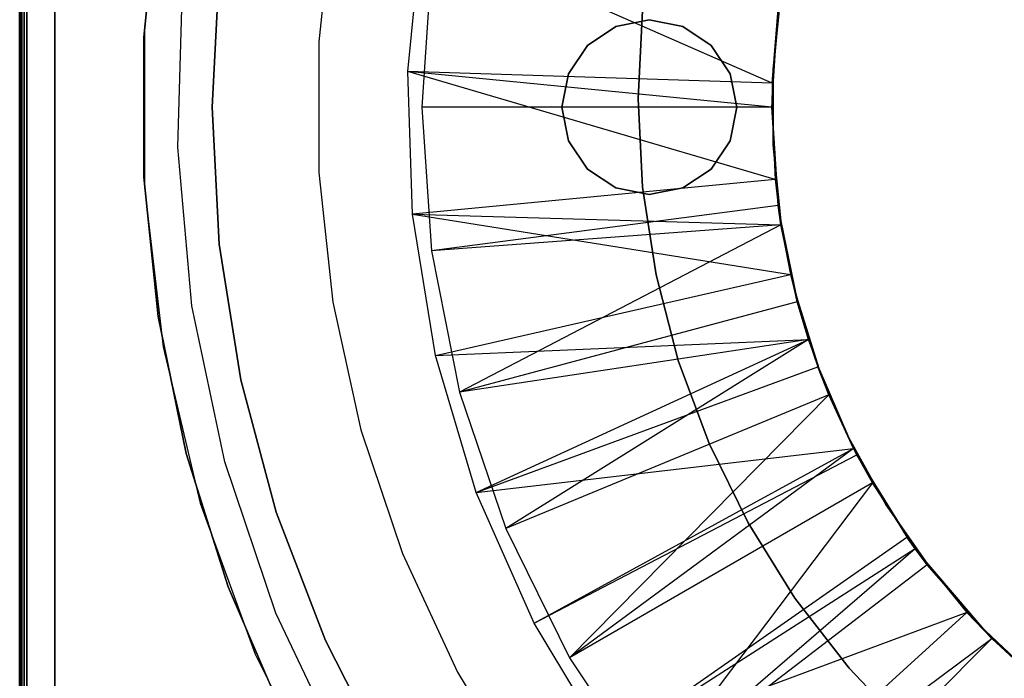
# Model space of a CAD drawing. Extents: x 0.02 to 3.4, y -1.69 to 1.69.
# Tile 2 of 11: x 0.02 to 1.13, y -0.64 to 0.1. Entities that reach past the tile are written whole.
import ezdxf

# ---------------------------------------------------------------- set-up
doc = ezdxf.new("R2010")
doc.units = 0
doc.header["$MEASUREMENT"] = 0
doc.layers.get('0').update_dxf_attribs({"color": 13, "linetype": 'CONTINUOUS'})

# ---------------------------------------------------------------- blocks, each defined once
blk = doc.blocks.new('Z_O_ENIE_PARANA_PM_STL')
at = {"color": 0}
for p, q in [((0.0169, -1.685, 3.3725), (0.0169, 1.685, 3.3725)), ((0.0169, 1.685, 0.0418), (0.0169, -1.685, 0.0418)), ((0.0169, 1.685, 0.0418), (0.0169, -1.685, 0.0418)), ((0.0169, -1.685, 3.3725), (0.0169, 1.685, 3.3725)), ((0.0175, 1.685, 0.0388), (0.0175, -1.685, 0.0388)), ((0.0175, 1.685, 0.0388), (0.0175, -1.685, 0.0388)), ((0.0175, -1.685, 3.3755), (0.0175, 1.685, 3.3755)), ((0.0175, -1.685, 3.3755), (0.0175, 1.685, 3.3755)), ((0.0192, 1.685, 0.0362), (0.0192, -1.685, 0.0362)), ((0.0192, 1.685, 0.0362), (0.0192, -1.685, 0.0362)), ((0.0192, -1.685, 3.3781), (0.0192, 1.685, 3.3781)), ((0.0192, -1.685, 3.3781), (0.0192, 1.685, 3.3781)), ((0.0218, 1.685, 0.0345), (0.0218, -1.685, 0.0345)), ((0.0218, 1.685, 0.0345), (0.0218, -1.685, 0.0345)), ((0.0218, -1.685, 3.3798), (0.0218, 1.685, 3.3798)), ((0.0218, -1.685, 3.3798), (0.0218, 1.685, 3.3798)), ((0.0248, 1.685, 3.3804), (0.0248, -1.685, 3.3804)), ((0.0248, -1.685, 0.0339), (0.0248, 1.685, 0.0339)), ((0.0248, -1.685, 0.0339), (0.0248, 1.685, 0.0339)), ((0.0248, 1.685, 3.3804), (0.0248, -1.685, 3.3804)), ((0.0563, 1.6535, 3.341), (0.0563, -1.6535, 3.341)), ((0.0563, -1.6535, 0.0733), (0.0563, 1.6535, 0.0733)), ((0.0563, 1.6535, 3.341), (0.0563, -1.6535, 3.341)), ((0.0563, -1.6535, 0.0733), (0.0563, 1.6535, 0.0733)), ((0.1784, 0.27, 3.341), (0.1574, 0.0904, 3.341)), ((0.1784, 0.27, 2.9473), (0.1574, 0.0904, 2.9473)), ((0.1784, 0.27, 3.341), (0.1574, 0.0904, 3.341)), ((0.1784, 0.27, 2.9473), (0.1574, 0.0904, 2.9473)), ((0.1727, 0.2355, 3.385), (0.1567, 0.0788, 3.385)), ((0.1567, 0.0788, 3.4244), (0.1727, 0.2355, 3.4244)), ((0.1727, 0.2355, 3.385), (0.1567, 0.0788, 3.385)), ((0.1567, 0.0788, 3.4244), (0.1727, 0.2355, 3.4244)), ((0.3695, 0.2197, 3.0307), (0.3536, 0.0735, 3.0307)), ((0.3695, 0.2197, 3.385), (0.3536, 0.0735, 3.385)), ((0.3695, 0.2197, 3.0307), (0.3536, 0.0735, 3.0307)), ((0.3695, 0.2197, 3.385), (0.3536, 0.0735, 3.385)), ((0.454, 0.0403, 0.0733), (0.4695, 0.2005, 0.0733)), ((0.454, 0.0403, 0.0733), (0.4695, 0.2005, 0.0733)), ((0.8638, 0.0271, 0.4833), (0.4695, 0.2005, 0.0733)), ((0.8638, 0.0271, 0.4833), (0.4695, 0.2005, 0.0733)), ((0.4803, 0.1619, 0.0339), (0.4697, 0, 0.0339)), ((0.4803, 0.1619, 0.0339), (0.4697, 0, 0.0339)), ((0.2416, 0.1543, 3.385), (0.2335, 0, 3.385)), ((0.2335, 0, 3.0307), (0.2416, 0.1543, 3.0307)), ((0.2335, 0, 3.0307), (0.2416, 0.1543, 3.0307)), ((0.2416, 0.1543, 3.385), (0.2335, 0, 3.385)), ((0.1948, -0.0449, 3.3804), (0.2001, 0.1346, 3.3804)), ((0.1948, -0.0449, 3.3804), (0.2001, 0.1346, 3.3804)), ((0.1948, -0.0449, 2.9473), (0.2001, 0.1346, 2.9473)), ((0.1948, -0.0449, 2.9473), (0.2001, 0.1346, 2.9473)), ((0.8738, 0.1324, 0.4833), (0.8638, 0.0271, 0.4833)), ((0.8738, 0.1324, 0.4833), (0.8638, 0.0271, 0.4833)), ((0.865, 0.0428, 0.5081), (0.8737, 0.1281, 0.5081)), ((0.8737, 0.1281, 0.4884), (0.865, 0.0428, 0.4884)), ((0.865, 0.0428, 0.5081), (0.8737, 0.1281, 0.5081)), ((0.8737, 0.1281, 0.4884), (0.865, 0.0428, 0.4884)), ((0.7181, 0.109, 0.7041), (0.7131, 0.0095, 0.7041)), ((0.7131, 0.0095, 0.7434), (0.7181, 0.109, 0.7434)), ((0.7181, 0.109, 0.7041), (0.7131, 0.0095, 0.7041)), ((0.7131, 0.0095, 0.7434), (0.7181, 0.109, 0.7434)), ((0.8634, 0, 0.4276), (0.8706, 0.1105, 0.4276)), ((0.8634, 0, 0.4276), (0.8706, 0.1105, 0.4276)), ((0.8638, 0.0271, 0.4833), (0.8706, 0.1105, 0.4276)), ((0.8638, 0.0271, 0.4833), (0.8706, 0.1105, 0.4276)), ((0.1574, 0.0904, 3.341), (0.1574, -0.0904, 3.341)), ((0.1574, 0.0904, 2.9473), (0.1574, 0.0904, 3.341)), ((0.1574, 0.0904, 2.9473), (0.1574, -0.0904, 2.9473)), ((0.1574, 0.0904, 3.341), (0.1574, -0.0904, 3.341)), ((0.1574, 0.0904, 2.9473), (0.1574, 0.0904, 3.341)), ((0.1574, 0.0904, 2.9473), (0.1574, -0.0904, 2.9473)), ((0.656, 0.0696, 3.4244), (0.6879, 0.0909, 3.4244)), ((0.6879, 0.0909, 3.385), (0.656, 0.0696, 3.385)), ((0.656, 0.0696, 3.4244), (0.6879, 0.0909, 3.4244)), ((0.6879, 0.0909, 3.385), (0.656, 0.0696, 3.385)), ((0.6879, 0.0909, 3.4244), (0.7256, 0.0984, 3.4244)), ((0.7256, 0.0984, 3.385), (0.6879, 0.0909, 3.385)), ((0.6879, 0.0909, 3.4244), (0.7256, 0.0984, 3.4244)), ((0.7256, 0.0984, 3.385), (0.6879, 0.0909, 3.385)), ((0.6879, 0.0909, 3.4244), (0.6879, 0.0909, 3.385)), ((0.6879, 0.0909, 3.4244), (0.6879, 0.0909, 3.385)), ((0.7256, 0.0984, 3.4244), (0.7633, 0.0909, 3.4244)), ((0.7633, 0.0909, 3.385), (0.7256, 0.0984, 3.385)), ((0.7256, 0.0984, 3.385), (0.7256, 0.0984, 3.4244)), ((0.7256, 0.0984, 3.4244), (0.7633, 0.0909, 3.4244)), ((0.7256, 0.0984, 3.385), (0.7256, 0.0984, 3.4244)), ((0.7633, 0.0909, 3.385), (0.7256, 0.0984, 3.385)), ((0.7633, 0.0909, 3.4244), (0.7952, 0.0696, 3.4244)), ((0.7952, 0.0696, 3.385), (0.7633, 0.0909, 3.385)), ((0.7633, 0.0909, 3.4244), (0.7952, 0.0696, 3.4244)), ((0.7633, 0.0909, 3.4244), (0.7633, 0.0909, 3.385)), ((0.7952, 0.0696, 3.385), (0.7633, 0.0909, 3.385)), ((0.7633, 0.0909, 3.4244), (0.7633, 0.0909, 3.385)), ((0.1567, 0.0788, 3.385), (0.1567, 0.0788, 3.4244)), ((0.1567, 0.0788, 3.385), (0.1567, -0.0788, 3.385)), ((0.1567, -0.0788, 3.4244), (0.1567, 0.0788, 3.4244)), ((0.1567, 0.0788, 3.385), (0.1567, 0.0788, 3.4244)), ((0.1567, 0.0788, 3.385), (0.1567, -0.0788, 3.385)), ((0.1567, -0.0788, 3.4244), (0.1567, 0.0788, 3.4244)), ((0.3536, 0.0735, 3.0307), (0.3536, -0.0735, 3.0307)), ((0.3536, 0.0735, 3.385), (0.3536, 0.0735, 3.0307)), ((0.3536, 0.0735, 3.385), (0.3536, 0.0735, 3.0307)), ((0.3536, 0.0735, 3.385), (0.3536, -0.0735, 3.385)), ((0.3536, 0.0735, 3.0307), (0.3536, -0.0735, 3.0307)), ((0.3536, 0.0735, 3.385), (0.3536, -0.0735, 3.385)), ((0.6347, 0.0377, 3.4244), (0.656, 0.0696, 3.4244)), ((0.656, 0.0696, 3.385), (0.6347, 0.0377, 3.385)), ((0.6347, 0.0377, 3.4244), (0.656, 0.0696, 3.4244)), ((0.656, 0.0696, 3.385), (0.6347, 0.0377, 3.385)), ((0.656, 0.0696, 3.4244), (0.656, 0.0696, 3.385)), ((0.656, 0.0696, 3.4244), (0.656, 0.0696, 3.385)), ((0.7952, 0.0696, 3.4244), (0.8165, 0.0377, 3.4244)), ((0.8165, 0.0377, 3.385), (0.7952, 0.0696, 3.385)), ((0.7952, 0.0696, 3.4244), (0.8165, 0.0377, 3.4244)), ((0.7952, 0.0696, 3.4244), (0.7952, 0.0696, 3.385)), ((0.8165, 0.0377, 3.385), (0.7952, 0.0696, 3.385)), ((0.7952, 0.0696, 3.4244), (0.7952, 0.0696, 3.385)), ((0.4592, -0.1206, 0.0733), (0.454, 0.0403, 0.0733)), ((0.8673, -0.0813, 0.4833), (0.454, 0.0403, 0.0733)), ((0.4592, -0.1206, 0.0733), (0.454, 0.0403, 0.0733)), ((0.8634, 0, 0.4833), (0.454, 0.0403, 0.0733)), ((0.8673, -0.0813, 0.4833), (0.454, 0.0403, 0.0733)), ((0.8634, 0, 0.4833), (0.454, 0.0403, 0.0733)), ((0.8638, 0.0271, 0.4833), (0.454, 0.0403, 0.0733)), ((0.8638, 0.0271, 0.4833), (0.454, 0.0403, 0.0733)), ((0.6272, 0, 3.4244), (0.6347, 0.0377, 3.4244)), ((0.6347, 0.0377, 3.385), (0.6272, 0, 3.385)), ((0.6272, 0, 3.4244), (0.6347, 0.0377, 3.4244)), ((0.6347, 0.0377, 3.385), (0.6272, 0, 3.385)), ((0.6347, 0.0377, 3.4244), (0.6347, 0.0377, 3.385)), ((0.6347, 0.0377, 3.4244), (0.6347, 0.0377, 3.385)), ((0.8165, 0.0377, 3.4244), (0.824, 0, 3.4244)), ((0.824, 0, 3.385), (0.8165, 0.0377, 3.385)), ((0.8165, 0.0377, 3.4244), (0.824, 0, 3.4244)), ((0.8165, 0.0377, 3.4244), (0.8165, 0.0377, 3.385)), ((0.824, 0, 3.385), (0.8165, 0.0377, 3.385)), ((0.8165, 0.0377, 3.4244), (0.8165, 0.0377, 3.385)), ((0.865, -0.0428, 0.5081), (0.865, 0.0428, 0.5081)), ((0.865, 0.0428, 0.5081), (0.865, 0.0428, 0.4884)), ((0.865, 0.0428, 0.4884), (0.865, -0.0428, 0.4884)), ((0.865, 0.0428, 0.5081), (0.865, 0.0428, 0.4884)), ((0.865, -0.0428, 0.5081), (0.865, 0.0428, 0.5081)), ((0.865, 0.0428, 0.4884), (0.865, -0.0428, 0.4884)), ((0.8638, 0.0271, 0.4833), (0.8634, 0, 0.4276)), ((0.8638, 0.0271, 0.4833), (0.8634, 0, 0.4276)), ((0.8638, 0.0271, 0.4833), (0.8634, 0, 0.4833)), ((0.8638, 0.0271, 0.4833), (0.8634, 0, 0.4833)), ((0.2335, 0, 3.385), (0.2416, -0.1543, 3.385)), ((0.2416, -0.1543, 3.0307), (0.2335, 0, 3.0307)), ((0.2335, 0, 3.0307), (0.2335, 0, 3.385)), ((0.2416, -0.1543, 3.0307), (0.2335, 0, 3.0307)), ((0.2335, 0, 3.385), (0.2416, -0.1543, 3.385)), ((0.2335, 0, 3.0307), (0.2335, 0, 3.385)), ((0.7181, -0.0901, 0.7434), (0.7131, 0.0095, 0.7434)), ((0.7131, 0.0095, 0.7041), (0.7131, 0.0095, 0.7434)), ((0.7131, 0.0095, 0.7041), (0.7181, -0.0901, 0.7041)), ((0.7131, 0.0095, 0.7041), (0.7131, 0.0095, 0.7434)), ((0.7131, 0.0095, 0.7041), (0.7181, -0.0901, 0.7041)), ((0.7181, -0.0901, 0.7434), (0.7131, 0.0095, 0.7434)), ((0.4697, 0, 0.0339), (0.4803, -0.1619, 0.0339)), ((0.8634, 0, 0.4276), (0.4697, 0, 0.0339)), ((0.8634, 0, 0.4276), (0.4697, 0, 0.0339)), ((0.4697, 0, 0.0339), (0.4803, -0.1619, 0.0339)), ((0.6347, -0.0377, 3.4244), (0.6272, 0, 3.4244)), ((0.6272, 0, 3.385), (0.6347, -0.0377, 3.385)), ((0.6272, 0, 3.4244), (0.6272, 0, 3.385)), ((0.6272, 0, 3.4244), (0.6272, 0, 3.385)), ((0.6347, -0.0377, 3.4244), (0.6272, 0, 3.4244)), ((0.6272, 0, 3.385), (0.6347, -0.0377, 3.385)), ((0.824, 0, 3.4244), (0.8165, -0.0377, 3.4244)), ((0.8165, -0.0377, 3.385), (0.824, 0, 3.385)), ((0.824, 0, 3.4244), (0.8165, -0.0377, 3.4244)), ((0.8165, -0.0377, 3.385), (0.824, 0, 3.385)), ((0.824, 0, 3.4244), (0.824, 0, 3.385)), ((0.824, 0, 3.4244), (0.824, 0, 3.385)), ((0.8634, 0, 0.4833), (0.8634, 0, 0.4276)), ((0.8634, 0, 0.4833), (0.8634, 0, 0.4276)), ((0.8634, 0, 0.4833), (0.8706, -0.1105, 0.4276)), ((0.8706, -0.1105, 0.4276), (0.8634, 0, 0.4276)), ((0.8634, 0, 0.4833), (0.8706, -0.1105, 0.4276)), ((0.8634, 0, 0.4833), (0.8673, -0.0813, 0.4833)), ((0.8706, -0.1105, 0.4276), (0.8634, 0, 0.4276)), ((0.8634, 0, 0.4833), (0.8673, -0.0813, 0.4833)), ((0.656, -0.0696, 3.4244), (0.6347, -0.0377, 3.4244)), ((0.6347, -0.0377, 3.385), (0.656, -0.0696, 3.385)), ((0.6347, -0.0377, 3.4244), (0.6347, -0.0377, 3.385)), ((0.6347, -0.0377, 3.4244), (0.6347, -0.0377, 3.385)), ((0.656, -0.0696, 3.4244), (0.6347, -0.0377, 3.4244)), ((0.6347, -0.0377, 3.385), (0.656, -0.0696, 3.385)), ((0.8165, -0.0377, 3.4244), (0.7952, -0.0696, 3.4244)), ((0.7952, -0.0696, 3.385), (0.8165, -0.0377, 3.385)), ((0.8165, -0.0377, 3.4244), (0.7952, -0.0696, 3.4244)), ((0.7952, -0.0696, 3.385), (0.8165, -0.0377, 3.385)), ((0.8165, -0.0377, 3.4244), (0.8165, -0.0377, 3.385)), ((0.8165, -0.0377, 3.4244), (0.8165, -0.0377, 3.385)), ((0.8737, -0.1281, 0.5081), (0.865, -0.0428, 0.5081)), ((0.865, -0.0428, 0.5081), (0.865, -0.0428, 0.4884)), ((0.865, -0.0428, 0.4884), (0.8737, -0.1281, 0.4884)), ((0.865, -0.0428, 0.5081), (0.865, -0.0428, 0.4884)), ((0.8737, -0.1281, 0.5081), (0.865, -0.0428, 0.5081)), ((0.865, -0.0428, 0.4884), (0.8737, -0.1281, 0.4884)), ((0.2107, -0.2238, 3.3804), (0.1948, -0.0449, 3.3804)), ((0.1948, -0.0449, 3.3804), (0.1948, -0.0449, 2.9473)), ((0.1948, -0.0449, 3.3804), (0.1948, -0.0449, 2.9473)), ((0.2107, -0.2238, 3.3804), (0.1948, -0.0449, 3.3804)), ((0.2107, -0.2238, 2.9473), (0.1948, -0.0449, 2.9473)), ((0.2107, -0.2238, 2.9473), (0.1948, -0.0449, 2.9473)), ((0.3536, -0.0735, 3.0307), (0.3695, -0.2197, 3.0307)), ((0.3536, -0.0735, 3.385), (0.3536, -0.0735, 3.0307)), ((0.3536, -0.0735, 3.385), (0.3536, -0.0735, 3.0307)), ((0.3536, -0.0735, 3.385), (0.3695, -0.2197, 3.385)), ((0.3536, -0.0735, 3.0307), (0.3695, -0.2197, 3.0307)), ((0.3536, -0.0735, 3.385), (0.3695, -0.2197, 3.385)), ((0.6879, -0.0909, 3.4244), (0.656, -0.0696, 3.4244)), ((0.656, -0.0696, 3.385), (0.6879, -0.0909, 3.385)), ((0.656, -0.0696, 3.4244), (0.656, -0.0696, 3.385)), ((0.656, -0.0696, 3.4244), (0.656, -0.0696, 3.385)), ((0.6879, -0.0909, 3.4244), (0.656, -0.0696, 3.4244)), ((0.656, -0.0696, 3.385), (0.6879, -0.0909, 3.385)), ((0.7952, -0.0696, 3.4244), (0.7633, -0.0909, 3.4244)), ((0.7633, -0.0909, 3.385), (0.7952, -0.0696, 3.385)), ((0.7952, -0.0696, 3.4244), (0.7633, -0.0909, 3.4244)), ((0.7633, -0.0909, 3.385), (0.7952, -0.0696, 3.385)), ((0.7952, -0.0696, 3.4244), (0.7952, -0.0696, 3.385)), ((0.7952, -0.0696, 3.4244), (0.7952, -0.0696, 3.385)), ((0.1567, -0.0788, 3.385), (0.1567, -0.0788, 3.4244)), ((0.1567, -0.0788, 3.385), (0.1727, -0.2355, 3.385)), ((0.1727, -0.2355, 3.4244), (0.1567, -0.0788, 3.4244)), ((0.1567, -0.0788, 3.385), (0.1567, -0.0788, 3.4244)), ((0.1567, -0.0788, 3.385), (0.1727, -0.2355, 3.385)), ((0.1727, -0.2355, 3.4244), (0.1567, -0.0788, 3.4244)), ((0.8673, -0.0813, 0.4833), (0.4592, -0.1206, 0.0733)), ((0.8673, -0.0813, 0.4833), (0.4592, -0.1206, 0.0733)), ((0.8673, -0.0813, 0.4833), (0.8706, -0.1105, 0.4276)), ((0.8673, -0.0813, 0.4833), (0.8706, -0.1105, 0.4276)), ((0.8673, -0.0813, 0.4833), (0.8738, -0.1324, 0.4276)), ((0.8673, -0.0813, 0.4833), (0.8738, -0.1324, 0.4276)), ((0.8673, -0.0813, 0.4833), (0.8738, -0.1324, 0.4833)), ((0.8673, -0.0813, 0.4833), (0.8738, -0.1324, 0.4833)), ((0.1574, -0.0904, 3.341), (0.1784, -0.27, 3.341)), ((0.1574, -0.0904, 2.9473), (0.1574, -0.0904, 3.341)), ((0.1574, -0.0904, 2.9473), (0.1784, -0.27, 2.9473)), ((0.1574, -0.0904, 3.341), (0.1784, -0.27, 3.341)), ((0.1574, -0.0904, 2.9473), (0.1574, -0.0904, 3.341)), ((0.1574, -0.0904, 2.9473), (0.1784, -0.27, 2.9473)), ((0.7256, -0.0984, 3.4244), (0.6879, -0.0909, 3.4244)), ((0.6879, -0.0909, 3.385), (0.7256, -0.0984, 3.385)), ((0.6879, -0.0909, 3.4244), (0.6879, -0.0909, 3.385)), ((0.6879, -0.0909, 3.4244), (0.6879, -0.0909, 3.385)), ((0.7256, -0.0984, 3.4244), (0.6879, -0.0909, 3.4244)), ((0.6879, -0.0909, 3.385), (0.7256, -0.0984, 3.385)), ((0.7181, -0.0901, 0.7041), (0.7181, -0.0901, 0.7434)), ((0.7181, -0.0901, 0.7041), (0.7332, -0.1887, 0.7041)), ((0.7332, -0.1887, 0.7434), (0.7181, -0.0901, 0.7434)), ((0.7181, -0.0901, 0.7041), (0.7181, -0.0901, 0.7434)), ((0.7181, -0.0901, 0.7041), (0.7332, -0.1887, 0.7041)), ((0.7332, -0.1887, 0.7434), (0.7181, -0.0901, 0.7434)), ((0.7633, -0.0909, 3.4244), (0.7256, -0.0984, 3.4244)), ((0.7256, -0.0984, 3.385), (0.7633, -0.0909, 3.385)), ((0.7633, -0.0909, 3.4244), (0.7256, -0.0984, 3.4244)), ((0.7256, -0.0984, 3.385), (0.7633, -0.0909, 3.385)), ((0.7256, -0.0984, 3.4244), (0.7256, -0.0984, 3.385)), ((0.7256, -0.0984, 3.4244), (0.7256, -0.0984, 3.385)), ((0.7633, -0.0909, 3.4244), (0.7633, -0.0909, 3.385)), ((0.7633, -0.0909, 3.4244), (0.7633, -0.0909, 3.385)), ((0.8706, -0.1105, 0.4276), (0.4803, -0.1619, 0.0339)), ((0.8706, -0.1105, 0.4276), (0.4803, -0.1619, 0.0339)), ((0.8738, -0.1324, 0.4276), (0.8706, -0.1105, 0.4276)), ((0.8738, -0.1324, 0.4276), (0.8706, -0.1105, 0.4276)), ((0.4849, -0.2796, 0.0733), (0.4592, -0.1206, 0.0733)), ((0.4592, -0.1206, 0.0733), (0.8738, -0.1324, 0.4833)), ((0.4592, -0.1206, 0.0733), (0.8738, -0.1324, 0.4833)), ((0.4592, -0.1206, 0.0733), (0.8846, -0.1884, 0.4833)), ((0.4592, -0.1206, 0.0733), (0.8846, -0.1884, 0.4833)), ((0.4849, -0.2796, 0.0733), (0.4592, -0.1206, 0.0733)), ((0.8738, -0.1324, 0.4276), (0.4803, -0.1619, 0.0339)), ((0.8738, -0.1324, 0.4276), (0.4803, -0.1619, 0.0339)), ((0.8738, -0.1324, 0.4276), (0.5119, -0.321, 0.0339)), ((0.8738, -0.1324, 0.4276), (0.5119, -0.321, 0.0339)), ((0.891, -0.212, 0.5081), (0.8737, -0.1281, 0.5081)), ((0.8737, -0.1281, 0.5081), (0.8737, -0.1281, 0.4884)), ((0.8737, -0.1281, 0.4884), (0.891, -0.212, 0.4884)), ((0.8737, -0.1281, 0.5081), (0.8737, -0.1281, 0.4884)), ((0.891, -0.212, 0.5081), (0.8737, -0.1281, 0.5081)), ((0.8737, -0.1281, 0.4884), (0.891, -0.212, 0.4884)), ((0.8738, -0.1324, 0.4833), (0.8738, -0.1324, 0.4276)), ((0.8738, -0.1324, 0.4833), (0.8738, -0.1324, 0.4276)), ((0.8738, -0.1324, 0.4833), (0.8922, -0.2191, 0.4276)), ((0.8922, -0.2191, 0.4276), (0.8738, -0.1324, 0.4276)), ((0.8738, -0.1324, 0.4833), (0.8922, -0.2191, 0.4276)), ((0.8738, -0.1324, 0.4833), (0.8846, -0.1884, 0.4833)), ((0.8922, -0.2191, 0.4276), (0.8738, -0.1324, 0.4276)), ((0.8738, -0.1324, 0.4833), (0.8846, -0.1884, 0.4833)), ((0.2416, -0.1543, 3.385), (0.2657, -0.307, 3.385)), ((0.2657, -0.307, 3.0307), (0.2416, -0.1543, 3.0307)), ((0.2416, -0.1543, 3.0307), (0.2416, -0.1543, 3.385)), ((0.2657, -0.307, 3.0307), (0.2416, -0.1543, 3.0307)), ((0.2416, -0.1543, 3.385), (0.2657, -0.307, 3.385)), ((0.2416, -0.1543, 3.0307), (0.2416, -0.1543, 3.385)), ((0.4803, -0.1619, 0.0339), (0.5119, -0.321, 0.0339)), ((0.4803, -0.1619, 0.0339), (0.5119, -0.321, 0.0339)), ((0.4849, -0.2796, 0.0733), (0.8846, -0.1884, 0.4833)), ((0.4849, -0.2796, 0.0733), (0.8846, -0.1884, 0.4833)), ((0.8846, -0.1884, 0.4833), (0.8922, -0.2191, 0.4276)), ((0.8846, -0.1884, 0.4833), (0.8922, -0.2191, 0.4276)), ((0.8846, -0.1884, 0.4833), (0.9048, -0.2616, 0.4276)), ((0.8846, -0.1884, 0.4833), (0.9048, -0.2616, 0.4276)), ((0.8846, -0.1884, 0.4833), (0.9048, -0.2616, 0.4833)), ((0.8846, -0.1884, 0.4833), (0.9048, -0.2616, 0.4833)), ((0.7332, -0.1887, 0.7041), (0.7332, -0.1887, 0.7434)), ((0.7332, -0.1887, 0.7041), (0.7582, -0.2852, 0.7041)), ((0.7582, -0.2852, 0.7434), (0.7332, -0.1887, 0.7434)), ((0.7332, -0.1887, 0.7041), (0.7332, -0.1887, 0.7434)), ((0.7332, -0.1887, 0.7041), (0.7582, -0.2852, 0.7041)), ((0.7582, -0.2852, 0.7434), (0.7332, -0.1887, 0.7434)), ((0.3695, -0.2197, 3.0307), (0.4011, -0.3634, 3.0307)), ((0.3695, -0.2197, 3.385), (0.3695, -0.2197, 3.0307)), ((0.3695, -0.2197, 3.385), (0.3695, -0.2197, 3.0307)), ((0.3695, -0.2197, 3.385), (0.4011, -0.3634, 3.385)), ((0.3695, -0.2197, 3.0307), (0.4011, -0.3634, 3.0307)), ((0.3695, -0.2197, 3.385), (0.4011, -0.3634, 3.385)), ((0.8922, -0.2191, 0.4276), (0.5119, -0.321, 0.0339)), ((0.8922, -0.2191, 0.4276), (0.5119, -0.321, 0.0339)), ((0.9166, -0.2938, 0.5081), (0.891, -0.212, 0.5081)), ((0.891, -0.212, 0.5081), (0.891, -0.212, 0.4884)), ((0.891, -0.212, 0.4884), (0.9166, -0.2938, 0.4884)), ((0.891, -0.212, 0.5081), (0.891, -0.212, 0.4884)), ((0.9166, -0.2938, 0.5081), (0.891, -0.212, 0.5081)), ((0.891, -0.212, 0.4884), (0.9166, -0.2938, 0.4884)), ((0.9048, -0.2616, 0.4276), (0.8922, -0.2191, 0.4276)), ((0.9048, -0.2616, 0.4276), (0.8922, -0.2191, 0.4276)), ((0.2477, -0.3995, 3.3804), (0.2107, -0.2238, 3.3804)), ((0.2107, -0.2238, 3.3804), (0.2107, -0.2238, 2.9473)), ((0.2107, -0.2238, 3.3804), (0.2107, -0.2238, 2.9473)), ((0.2477, -0.3995, 3.3804), (0.2107, -0.2238, 3.3804)), ((0.2477, -0.3995, 2.9473), (0.2107, -0.2238, 2.9473)), ((0.2477, -0.3995, 2.9473), (0.2107, -0.2238, 2.9473)), ((0.1727, -0.2355, 3.385), (0.1727, -0.2355, 3.4244)), ((0.1727, -0.2355, 3.385), (0.2044, -0.3898, 3.385)), ((0.2044, -0.3898, 3.4244), (0.1727, -0.2355, 3.4244)), ((0.1727, -0.2355, 3.385), (0.1727, -0.2355, 3.4244)), ((0.1727, -0.2355, 3.385), (0.2044, -0.3898, 3.385)), ((0.2044, -0.3898, 3.4244), (0.1727, -0.2355, 3.4244)), ((0.4849, -0.2796, 0.0733), (0.9048, -0.2616, 0.4833)), ((0.4849, -0.2796, 0.0733), (0.9048, -0.2616, 0.4833)), ((0.9048, -0.2616, 0.4276), (0.5119, -0.321, 0.0339)), ((0.9048, -0.2616, 0.4276), (0.5119, -0.321, 0.0339)), ((0.5307, -0.4339, 0.0733), (0.9048, -0.2616, 0.4833)), ((0.5307, -0.4339, 0.0733), (0.9048, -0.2616, 0.4833)), ((0.9048, -0.2616, 0.4276), (0.5641, -0.4746, 0.0339)), ((0.9048, -0.2616, 0.4276), (0.5641, -0.4746, 0.0339)), ((0.9278, -0.3239, 0.4276), (0.9048, -0.2616, 0.4276)), ((0.9048, -0.2616, 0.4276), (0.9155, -0.2923, 0.4833)), ((0.9048, -0.2616, 0.4833), (0.9048, -0.2616, 0.4276)), ((0.9048, -0.2616, 0.4833), (0.9048, -0.2616, 0.4276)), ((0.9048, -0.2616, 0.4833), (0.9155, -0.2923, 0.4833)), ((0.9048, -0.2616, 0.4276), (0.9155, -0.2923, 0.4833)), ((0.9278, -0.3239, 0.4276), (0.9048, -0.2616, 0.4276)), ((0.9048, -0.2616, 0.4833), (0.9155, -0.2923, 0.4833)), ((0.1784, -0.27, 3.341), (0.2201, -0.446, 3.341)), ((0.1784, -0.27, 2.9473), (0.1784, -0.27, 3.341)), ((0.1784, -0.27, 2.9473), (0.2201, -0.446, 2.9473)), ((0.1784, -0.27, 3.341), (0.2201, -0.446, 3.341)), ((0.1784, -0.27, 2.9473), (0.1784, -0.27, 3.341)), ((0.1784, -0.27, 2.9473), (0.2201, -0.446, 2.9473)), ((0.5307, -0.4339, 0.0733), (0.4849, -0.2796, 0.0733)), ((0.5307, -0.4339, 0.0733), (0.4849, -0.2796, 0.0733)), ((0.7582, -0.2852, 0.7041), (0.7582, -0.2852, 0.7434)), ((0.7582, -0.2852, 0.7041), (0.7929, -0.3787, 0.7041)), ((0.7929, -0.3787, 0.7434), (0.7582, -0.2852, 0.7434)), ((0.7582, -0.2852, 0.7041), (0.7582, -0.2852, 0.7434)), ((0.7582, -0.2852, 0.7041), (0.7929, -0.3787, 0.7041)), ((0.7929, -0.3787, 0.7434), (0.7582, -0.2852, 0.7434)), ((0.5307, -0.4339, 0.0733), (0.9155, -0.2923, 0.4833)), ((0.5307, -0.4339, 0.0733), (0.9155, -0.2923, 0.4833)), ((0.9556, -0.3843, 0.4276), (0.9155, -0.2923, 0.4833)), ((0.9155, -0.2923, 0.4833), (0.9556, -0.3843, 0.4833)), ((0.9556, -0.3843, 0.4276), (0.9155, -0.2923, 0.4833)), ((0.9278, -0.3239, 0.4276), (0.9155, -0.2923, 0.4833)), ((0.9278, -0.3239, 0.4276), (0.9155, -0.2923, 0.4833)), ((0.9155, -0.2923, 0.4833), (0.9556, -0.3843, 0.4833)), ((0.9504, -0.3725, 0.5081), (0.9166, -0.2938, 0.5081)), ((0.9166, -0.2938, 0.5081), (0.9166, -0.2938, 0.4884)), ((0.9166, -0.2938, 0.4884), (0.9504, -0.3725, 0.4884)), ((0.9166, -0.2938, 0.5081), (0.9166, -0.2938, 0.4884)), ((0.9504, -0.3725, 0.5081), (0.9166, -0.2938, 0.5081)), ((0.9166, -0.2938, 0.4884), (0.9504, -0.3725, 0.4884)), ((0.2657, -0.307, 3.385), (0.3057, -0.4562, 3.385)), ((0.3057, -0.4562, 3.0307), (0.2657, -0.307, 3.0307)), ((0.2657, -0.307, 3.0307), (0.2657, -0.307, 3.385)), ((0.3057, -0.4562, 3.0307), (0.2657, -0.307, 3.0307)), ((0.2657, -0.307, 3.385), (0.3057, -0.4562, 3.385)), ((0.2657, -0.307, 3.0307), (0.2657, -0.307, 3.385)), ((0.5119, -0.321, 0.0339), (0.5641, -0.4746, 0.0339)), ((0.5119, -0.321, 0.0339), (0.5641, -0.4746, 0.0339)), ((0.9278, -0.3239, 0.4276), (0.5641, -0.4746, 0.0339)), ((0.9278, -0.3239, 0.4276), (0.5641, -0.4746, 0.0339)), ((0.9278, -0.3239, 0.4276), (0.6358, -0.6201, 0.0339)), ((0.9278, -0.3239, 0.4276), (0.6358, -0.6201, 0.0339)), ((0.9556, -0.3843, 0.4276), (0.9278, -0.3239, 0.4276)), ((0.9556, -0.3843, 0.4276), (0.9278, -0.3239, 0.4276)), ((0.4011, -0.3634, 3.0307), (0.448, -0.5027, 3.0307)), ((0.4011, -0.3634, 3.385), (0.4011, -0.3634, 3.0307)), ((0.4011, -0.3634, 3.385), (0.4011, -0.3634, 3.0307)), ((0.4011, -0.3634, 3.385), (0.448, -0.5027, 3.385)), ((0.4011, -0.3634, 3.0307), (0.448, -0.5027, 3.0307)), ((0.4011, -0.3634, 3.385), (0.448, -0.5027, 3.385)), ((0.992, -0.4474, 0.5081), (0.9504, -0.3725, 0.5081)), ((0.9504, -0.3725, 0.5081), (0.9504, -0.3725, 0.4884)), ((0.9504, -0.3725, 0.4884), (0.992, -0.4474, 0.4884)), ((0.9504, -0.3725, 0.5081), (0.9504, -0.3725, 0.4884)), ((0.992, -0.4474, 0.5081), (0.9504, -0.3725, 0.5081)), ((0.9504, -0.3725, 0.4884), (0.992, -0.4474, 0.4884)), ((0.5307, -0.4339, 0.0733), (0.9556, -0.3843, 0.4833)), ((0.5307, -0.4339, 0.0733), (0.9556, -0.3843, 0.4833)), ((0.5959, -0.5812, 0.0733), (0.9556, -0.3843, 0.4833)), ((0.5959, -0.5812, 0.0733), (0.9556, -0.3843, 0.4833)), ((0.9556, -0.3843, 0.4276), (0.6358, -0.6201, 0.0339)), ((0.9556, -0.3843, 0.4276), (0.6358, -0.6201, 0.0339)), ((0.7929, -0.3787, 0.7041), (0.7929, -0.3787, 0.7434)), ((0.7929, -0.3787, 0.7041), (0.8368, -0.4682, 0.7041)), ((0.8368, -0.4682, 0.7434), (0.7929, -0.3787, 0.7434)), ((0.7929, -0.3787, 0.7041), (0.7929, -0.3787, 0.7434)), ((0.7929, -0.3787, 0.7041), (0.8368, -0.4682, 0.7041)), ((0.8368, -0.4682, 0.7434), (0.7929, -0.3787, 0.7434)), ((0.9556, -0.3843, 0.4276), (0.9556, -0.3843, 0.4833)), ((0.9556, -0.3843, 0.4833), (0.9594, -0.3915, 0.4833)), ((0.9594, -0.3915, 0.4833), (0.9556, -0.3843, 0.4276)), ((0.9768, -0.4232, 0.4276), (0.9556, -0.3843, 0.4276)), ((0.9594, -0.3915, 0.4833), (0.9556, -0.3843, 0.4276)), ((0.9556, -0.3843, 0.4276), (0.9556, -0.3843, 0.4833)), ((0.9768, -0.4232, 0.4276), (0.9556, -0.3843, 0.4276)), ((0.9556, -0.3843, 0.4833), (0.9594, -0.3915, 0.4833)), ((0.2044, -0.3898, 3.385), (0.2044, -0.3898, 3.4244)), ((0.2044, -0.3898, 3.385), (0.2515, -0.5401, 3.385)), ((0.2515, -0.5401, 3.4244), (0.2044, -0.3898, 3.4244)), ((0.2044, -0.3898, 3.385), (0.2044, -0.3898, 3.4244)), ((0.2044, -0.3898, 3.385), (0.2515, -0.5401, 3.385)), ((0.2515, -0.5401, 3.4244), (0.2044, -0.3898, 3.4244)), ((0.5959, -0.5812, 0.0733), (0.9594, -0.3915, 0.4833)), ((0.5959, -0.5812, 0.0733), (0.9594, -0.3915, 0.4833)), ((1.025, -0.4975, 0.4276), (0.9594, -0.3915, 0.4833)), ((0.9594, -0.3915, 0.4833), (1.0156, -0.4843, 0.4833)), ((1.025, -0.4975, 0.4276), (0.9594, -0.3915, 0.4833)), ((0.9768, -0.4232, 0.4276), (0.9594, -0.3915, 0.4833)), ((0.9768, -0.4232, 0.4276), (0.9594, -0.3915, 0.4833)), ((0.9594, -0.3915, 0.4833), (1.0156, -0.4843, 0.4833)), ((0.3052, -0.5697, 3.3804), (0.2477, -0.3995, 3.3804)), ((0.2477, -0.3995, 3.3804), (0.2477, -0.3995, 2.9473)), ((0.2477, -0.3995, 3.3804), (0.2477, -0.3995, 2.9473)), ((0.3052, -0.5697, 3.3804), (0.2477, -0.3995, 3.3804)), ((0.3052, -0.5697, 2.9473), (0.2477, -0.3995, 2.9473)), ((0.3052, -0.5697, 2.9473), (0.2477, -0.3995, 2.9473)), ((0.9768, -0.4232, 0.4276), (0.6358, -0.6201, 0.0339)), ((0.9768, -0.4232, 0.4276), (0.6358, -0.6201, 0.0339)), ((0.9768, -0.4232, 0.4276), (0.726, -0.755, 0.0339)), ((0.9768, -0.4232, 0.4276), (0.726, -0.755, 0.0339)), ((1.025, -0.4975, 0.4276), (0.9768, -0.4232, 0.4276)), ((1.025, -0.4975, 0.4276), (0.9768, -0.4232, 0.4276)), ((0.5959, -0.5812, 0.0733), (0.5307, -0.4339, 0.0733)), ((0.5959, -0.5812, 0.0733), (0.5307, -0.4339, 0.0733)), ((0.2201, -0.446, 3.341), (0.2819, -0.616, 3.341)), ((0.2201, -0.446, 2.9473), (0.2201, -0.446, 3.341)), ((0.2201, -0.446, 2.9473), (0.2819, -0.616, 2.9473)), ((0.2201, -0.446, 3.341), (0.2819, -0.616, 3.341)), ((0.2201, -0.446, 2.9473), (0.2201, -0.446, 3.341)), ((0.2201, -0.446, 2.9473), (0.2819, -0.616, 2.9473)), ((1.0409, -0.5178, 0.5081), (0.992, -0.4474, 0.5081)), ((0.992, -0.4474, 0.5081), (0.992, -0.4474, 0.4884)), ((0.992, -0.4474, 0.4884), (1.0409, -0.5178, 0.4884)), ((0.992, -0.4474, 0.5081), (0.992, -0.4474, 0.4884)), ((1.0409, -0.5178, 0.5081), (0.992, -0.4474, 0.5081)), ((0.992, -0.4474, 0.4884), (1.0409, -0.5178, 0.4884)), ((0.3057, -0.4562, 3.385), (0.3611, -0.6005, 3.385)), ((0.3611, -0.6005, 3.0307), (0.3057, -0.4562, 3.0307)), ((0.3057, -0.4562, 3.0307), (0.3057, -0.4562, 3.385)), ((0.3611, -0.6005, 3.0307), (0.3057, -0.4562, 3.0307)), ((0.3057, -0.4562, 3.385), (0.3611, -0.6005, 3.385)), ((0.3057, -0.4562, 3.0307), (0.3057, -0.4562, 3.385)), ((0.5641, -0.4746, 0.0339), (0.6358, -0.6201, 0.0339)), ((0.5641, -0.4746, 0.0339), (0.6358, -0.6201, 0.0339)), ((0.8368, -0.4682, 0.7041), (0.8368, -0.4682, 0.7434)), ((0.8368, -0.4682, 0.7041), (0.8895, -0.5528, 0.7041)), ((0.8895, -0.5528, 0.7434), (0.8368, -0.4682, 0.7434)), ((0.8368, -0.4682, 0.7041), (0.8368, -0.4682, 0.7434)), ((0.8368, -0.4682, 0.7041), (0.8895, -0.5528, 0.7041)), ((0.8895, -0.5528, 0.7434), (0.8368, -0.4682, 0.7434)), ((0.6793, -0.7188, 0.0733), (1.0156, -0.4843, 0.4833)), ((0.6793, -0.7188, 0.0733), (1.0156, -0.4843, 0.4833)), ((1.0156, -0.4843, 0.4833), (1.025, -0.4975, 0.4833)), ((1.025, -0.4975, 0.4276), (1.0156, -0.4843, 0.4833)), ((1.025, -0.4975, 0.4276), (1.0156, -0.4843, 0.4833)), ((1.0156, -0.4843, 0.4833), (1.025, -0.4975, 0.4833)), ((1.025, -0.4975, 0.4833), (0.6793, -0.7188, 0.0733)), ((1.025, -0.4975, 0.4833), (0.6793, -0.7188, 0.0733)), ((1.025, -0.4975, 0.4276), (0.726, -0.755, 0.0339)), ((1.025, -0.4975, 0.4276), (0.726, -0.755, 0.0339)), ((1.025, -0.4975, 0.4833), (1.025, -0.4975, 0.4276)), ((1.1113, -0.5985, 0.4276), (1.025, -0.4975, 0.4833)), ((1.025, -0.4975, 0.4833), (1.0832, -0.5691, 0.4833)), ((1.1113, -0.5985, 0.4276), (1.025, -0.4975, 0.4833)), ((1.0383, -0.5153, 0.4276), (1.025, -0.4975, 0.4833)), ((1.0383, -0.5153, 0.4276), (1.025, -0.4975, 0.4833)), ((1.0383, -0.5153, 0.4276), (1.025, -0.4975, 0.4276)), ((1.025, -0.4975, 0.4833), (1.025, -0.4975, 0.4276)), ((1.0383, -0.5153, 0.4276), (1.025, -0.4975, 0.4276)), ((1.025, -0.4975, 0.4833), (1.0832, -0.5691, 0.4833)), ((0.448, -0.5027, 3.0307), (0.5098, -0.6362, 3.0307)), ((0.448, -0.5027, 3.385), (0.448, -0.5027, 3.0307)), ((0.448, -0.5027, 3.385), (0.448, -0.5027, 3.0307)), ((0.448, -0.5027, 3.385), (0.5098, -0.6362, 3.385)), ((0.448, -0.5027, 3.0307), (0.5098, -0.6362, 3.0307)), ((0.448, -0.5027, 3.385), (0.5098, -0.6362, 3.385)), ((1.0383, -0.5153, 0.4276), (0.726, -0.755, 0.0339)), ((1.0383, -0.5153, 0.4276), (0.726, -0.755, 0.0339)), ((1.1113, -0.5985, 0.4276), (1.0383, -0.5153, 0.4276)), ((1.1113, -0.5985, 0.4276), (1.0383, -0.5153, 0.4276)), ((1.0968, -0.5828, 0.5081), (1.0409, -0.5178, 0.5081)), ((1.0409, -0.5178, 0.5081), (1.0409, -0.5178, 0.4884)), ((1.0409, -0.5178, 0.4884), (1.0968, -0.5828, 0.4884)), ((1.0409, -0.5178, 0.5081), (1.0409, -0.5178, 0.4884)), ((1.0968, -0.5828, 0.5081), (1.0409, -0.5178, 0.5081)), ((1.0409, -0.5178, 0.4884), (1.0968, -0.5828, 0.4884)), ((0.2515, -0.5401, 3.385), (0.2515, -0.5401, 3.4244)), ((0.2515, -0.5401, 3.385), (0.3137, -0.6849, 3.385)), ((0.3137, -0.6849, 3.4244), (0.2515, -0.5401, 3.4244)), ((0.2515, -0.5401, 3.385), (0.2515, -0.5401, 3.4244)), ((0.2515, -0.5401, 3.385), (0.3137, -0.6849, 3.385)), ((0.3137, -0.6849, 3.4244), (0.2515, -0.5401, 3.4244)), ((0.8895, -0.5528, 0.7041), (0.8895, -0.5528, 0.7434)), ((0.8895, -0.5528, 0.7041), (0.9505, -0.6317, 0.7041)), ((0.9505, -0.6317, 0.7434), (0.8895, -0.5528, 0.7434)), ((0.8895, -0.5528, 0.7041), (0.8895, -0.5528, 0.7434)), ((0.8895, -0.5528, 0.7041), (0.9505, -0.6317, 0.7041)), ((0.9505, -0.6317, 0.7434), (0.8895, -0.5528, 0.7434)), ((0.3824, -0.7318, 3.3804), (0.3052, -0.5697, 3.3804)), ((0.3052, -0.5697, 3.3804), (0.3052, -0.5697, 2.9473)), ((0.3052, -0.5697, 3.3804), (0.3052, -0.5697, 2.9473)), ((0.3824, -0.7318, 3.3804), (0.3052, -0.5697, 3.3804)), ((0.3824, -0.7318, 2.9473), (0.3052, -0.5697, 2.9473)), ((0.3824, -0.7318, 2.9473), (0.3052, -0.5697, 2.9473)), ((1.0832, -0.5691, 0.4833), (0.6793, -0.7188, 0.0733)), ((1.0832, -0.5691, 0.4833), (0.6793, -0.7188, 0.0733)), ((1.0832, -0.5691, 0.4833), (0.7797, -0.8447, 0.0733)), ((1.0832, -0.5691, 0.4833), (0.7797, -0.8447, 0.0733)), ((1.1113, -0.5985, 0.4276), (1.0832, -0.5691, 0.4833)), ((1.0832, -0.5691, 0.4833), (1.1113, -0.5985, 0.4833)), ((1.1113, -0.5985, 0.4276), (1.0832, -0.5691, 0.4833)), ((1.0832, -0.5691, 0.4833), (1.1113, -0.5985, 0.4833)), ((0.6793, -0.7188, 0.0733), (0.5959, -0.5812, 0.0733)), ((0.6793, -0.7188, 0.0733), (0.5959, -0.5812, 0.0733)), ((1.1589, -0.6418, 0.5081), (1.0968, -0.5828, 0.5081)), ((1.0968, -0.5828, 0.5081), (1.0968, -0.5828, 0.4884)), ((1.0968, -0.5828, 0.4884), (1.1589, -0.6418, 0.4884)), ((1.0968, -0.5828, 0.5081), (1.0968, -0.5828, 0.4884)), ((1.1589, -0.6418, 0.5081), (1.0968, -0.5828, 0.5081)), ((1.0968, -0.5828, 0.4884), (1.1589, -0.6418, 0.4884)), ((0.3611, -0.6005, 3.385), (0.4313, -0.7382, 3.385)), ((0.4313, -0.7382, 3.0307), (0.3611, -0.6005, 3.0307)), ((0.3611, -0.6005, 3.0307), (0.3611, -0.6005, 3.385)), ((0.4313, -0.7382, 3.0307), (0.3611, -0.6005, 3.0307)), ((0.3611, -0.6005, 3.385), (0.4313, -0.7382, 3.385)), ((0.3611, -0.6005, 3.0307), (0.3611, -0.6005, 3.385)), ((0.7797, -0.8447, 0.0733), (1.1113, -0.5985, 0.4833)), ((0.7797, -0.8447, 0.0733), (1.1113, -0.5985, 0.4833)), ((1.1113, -0.5985, 0.4276), (0.8329, -0.8769, 0.0339)), ((1.1113, -0.5985, 0.4276), (0.8329, -0.8769, 0.0339)), ((1.1946, -0.6715, 0.4276), (1.1113, -0.5985, 0.4833)), ((1.1113, -0.5985, 0.4833), (1.1611, -0.6445, 0.4833)), ((1.1946, -0.6715, 0.4276), (1.1113, -0.5985, 0.4833)), ((1.1946, -0.6715, 0.4276), (1.1113, -0.5985, 0.4276)), ((1.1113, -0.5985, 0.4276), (1.1113, -0.5985, 0.4833)), ((1.1113, -0.5985, 0.4276), (1.1113, -0.5985, 0.4833)), ((1.1946, -0.6715, 0.4276), (1.1113, -0.5985, 0.4276)), ((1.1113, -0.5985, 0.4833), (1.1611, -0.6445, 0.4833)), ((0.2819, -0.616, 3.341), (0.3631, -0.7776, 3.341)), ((0.2819, -0.616, 2.9473), (0.2819, -0.616, 3.341)), ((0.2819, -0.616, 2.9473), (0.3631, -0.7776, 2.9473)), ((0.2819, -0.616, 3.341), (0.3631, -0.7776, 3.341)), ((0.2819, -0.616, 2.9473), (0.2819, -0.616, 3.341)), ((0.2819, -0.616, 2.9473), (0.3631, -0.7776, 2.9473)), ((0.6358, -0.6201, 0.0339), (0.726, -0.755, 0.0339)), ((0.6358, -0.6201, 0.0339), (0.726, -0.755, 0.0339)), ((0.9505, -0.6317, 0.7041), (0.9505, -0.6317, 0.7434)), ((0.9505, -0.6317, 0.7041), (1.0192, -0.7039, 0.7041)), ((1.0192, -0.7039, 0.7434), (0.9505, -0.6317, 0.7434)), ((0.9505, -0.6317, 0.7041), (0.9505, -0.6317, 0.7434)), ((0.9505, -0.6317, 0.7041), (1.0192, -0.7039, 0.7041)), ((1.0192, -0.7039, 0.7434), (0.9505, -0.6317, 0.7434)), ((0.5098, -0.6362, 3.0307), (0.5856, -0.7622, 3.0307)), ((0.5098, -0.6362, 3.385), (0.5098, -0.6362, 3.0307)), ((0.5098, -0.6362, 3.385), (0.5098, -0.6362, 3.0307)), ((0.5098, -0.6362, 3.385), (0.5856, -0.7622, 3.385)), ((0.5098, -0.6362, 3.0307), (0.5856, -0.7622, 3.0307)), ((0.5098, -0.6362, 3.385), (0.5856, -0.7622, 3.385))]:
    blk.add_line(p, q, dxfattribs=at)

msp = doc.modelspace()

# ---------------------------------------------------------------- block references
at = {"color": 0}
msp.add_blockref('Z_O_ENIE_PARANA_PM_STL', (0, 0), dxfattribs=at)

doc.saveas('drawing.dxf')
